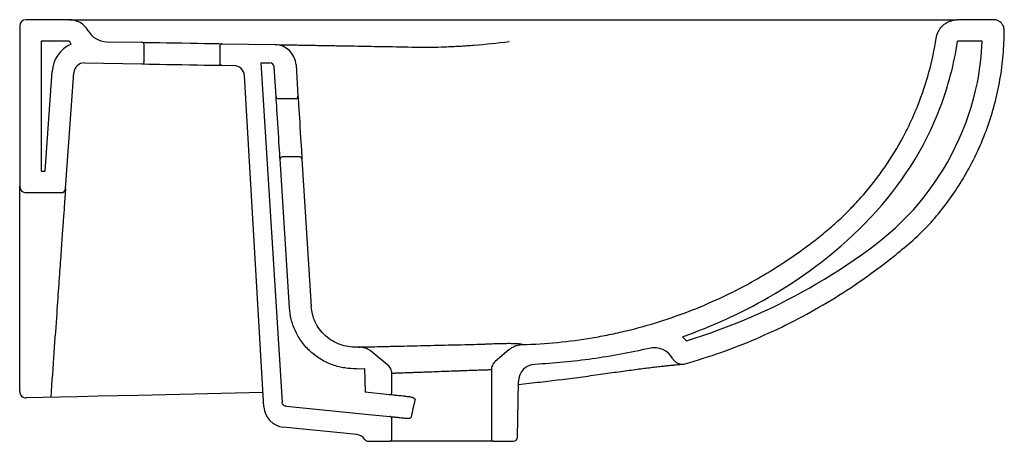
# Model space of a CAD drawing. Header units: millimetres. Extents: x 3969.889 to 3970.344, y 2581.361 to 2581.556.
import ezdxf

# ---------------------------------------------------------------- set-up
doc = ezdxf.new("R2010")
doc.units = ezdxf.units.MM
doc.layers.add('SANINDUSA', color=3, linetype='Continuous')

msp = doc.modelspace()

# ---------------------------------------------------------------- linework, layer by layer
at = {"layer": 'SANINDUSA'}
for p, q in [((3969.911816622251, 2581.556417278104), (3969.891902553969, 2581.556417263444)), ((3970.110084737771, 2581.556416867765), (3970.12234487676, 2581.556416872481)), ((3970.322400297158, 2581.55641758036), (3970.3223982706, 2581.556417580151)), ((3970.338985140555, 2581.556417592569), (3970.322400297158, 2581.55641758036)), ((3969.88890255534, 2581.553417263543), (3969.88890255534, 2581.479416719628)), ((3969.911816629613, 2581.546417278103), (3969.898902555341, 2581.546417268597)), ((3969.89890255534, 2581.546417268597), (3969.898902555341, 2581.486416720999)), ((3969.929061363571, 2581.546245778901), (3969.945420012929, 2581.545960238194)), ((3969.946402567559, 2581.536960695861), (3969.946402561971, 2581.544960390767)), ((3969.98140256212, 2581.544314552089), (3969.981402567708, 2581.536314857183)), ((3969.982420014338, 2581.545314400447), (3970.006807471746, 2581.544888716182)), ((3970.115064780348, 2581.54629409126), (3970.1149923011, 2581.546285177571)), ((3970.11510484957, 2581.546292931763), (3970.114998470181, 2581.546274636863)), ((3970.333792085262, 2581.546417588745), (3970.32240030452, 2581.54641758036)), ((3969.918926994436, 2581.536422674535), (3969.94538511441, 2581.535960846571)), ((3969.918926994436, 2581.536422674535), (3969.918926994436, 2581.536422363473)), ((3969.982385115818, 2581.535315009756), (3969.987846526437, 2581.535219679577)), ((3969.9878465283, 2581.535219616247), (3969.987846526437, 2581.535219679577)), ((3970.000402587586, 2581.536417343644), (3970.004547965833, 2581.536417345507)), ((3970.000402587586, 2581.536417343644), (3970.010205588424, 2581.37946639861)), ((3970.004547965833, 2581.536417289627), (3970.004547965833, 2581.536417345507)), ((3970.00740976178, 2581.52085423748), (3970.006543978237, 2581.534543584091)), ((3970.006543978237, 2581.534543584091), (3970.006543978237, 2581.534543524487)), ((3970.016613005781, 2581.535521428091), (3970.01753264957, 2581.520980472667)), ((3969.9006201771, 2581.486416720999), (3969.903877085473, 2581.532481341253)), ((3969.910069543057, 2581.47827566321), (3969.9138521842, 2581.531776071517)), ((3969.9138521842, 2581.531775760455), (3969.9138521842, 2581.531776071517)), ((3970.001781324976, 2581.377344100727), (3969.992750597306, 2581.530514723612)), ((3969.992750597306, 2581.530514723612), (3969.992750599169, 2581.530514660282)), ((3970.008407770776, 2581.519917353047), (3970.016534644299, 2581.519917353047)), ((3970.018368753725, 2581.492917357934), (3970.010241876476, 2581.492917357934)), ((3970.013591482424, 2581.42311194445), (3970.009243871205, 2581.491854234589)), ((3970.019366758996, 2581.491980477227), (3970.023682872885, 2581.423736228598)), ((3969.898902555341, 2581.486416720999), (3969.9006201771, 2581.486416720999)), ((3969.891902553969, 2581.476416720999), (3969.908074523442, 2581.476416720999)), ((3970.045162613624, 2581.405009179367), (3970.044334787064, 2581.404990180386)), ((3970.045162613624, 2581.405009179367), (3970.045198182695, 2581.40500999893)), ((3970.051821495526, 2581.402720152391), (3970.051764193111, 2581.402718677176)), ((3970.059088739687, 2581.396662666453), (3970.051764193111, 2581.402718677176)), ((3970.115033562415, 2581.403747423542), (3970.108643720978, 2581.398255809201)), ((3970.115033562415, 2581.403747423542), (3970.115038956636, 2581.403773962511)), ((3970.116310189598, 2581.404687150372), (3970.116358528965, 2581.404714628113)), ((3970.044569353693, 2581.394992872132), (3970.048314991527, 2581.395078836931)), ((3970.048314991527, 2581.395078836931), (3970.048506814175, 2581.384089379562)), ((3970.06090268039, 2581.383984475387), (3970.06090267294, 2581.392809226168)), ((3970.106902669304, 2581.394463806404), (3970.106902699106, 2581.362417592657)), ((3970.118936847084, 2581.363382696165), (3970.119386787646, 2581.389159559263)), ((3970.124561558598, 2581.388132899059), (3970.119359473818, 2581.387594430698)), ((3969.88890255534, 2581.384487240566), (3969.88890255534, 2581.385787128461)), ((3970.001388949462, 2581.383999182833), (3969.943618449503, 2581.382673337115)), ((3970.059805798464, 2581.382989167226), (3970.048506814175, 2581.384089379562)), ((3969.915644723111, 2581.382031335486), (3969.891971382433, 2581.381488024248)), ((3970.059821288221, 2581.382986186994), (3970.059805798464, 2581.382989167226)), ((3970.001781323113, 2581.377344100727), (3970.001781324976, 2581.377344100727)), ((3970.048682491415, 2581.374024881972), (3970.059999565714, 2581.3729229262)), ((3970.060902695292, 2581.362417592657), (3970.060902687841, 2581.37192761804)), ((3970.044776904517, 2581.364512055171), (3970.010748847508, 2581.367984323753)), ((3970.0500958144, 2581.361417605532), (3970.059902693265, 2581.361417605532)), ((3970.107902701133, 2581.361417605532), (3970.059902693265, 2581.361417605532)), ((3970.107902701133, 2581.361417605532), (3970.116937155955, 2581.361417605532))]:
    msp.add_line(p, q, dxfattribs=at)
at = {"layer": 'SANINDUSA', "flags": 128}
for points in [[(3969.911911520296, 2581.556416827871), (3969.912018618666, 2581.556416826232), (3969.912619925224, 2581.556416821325), (3969.913606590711, 2581.556416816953), (3969.914955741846, 2581.556416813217), (3969.916636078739, 2581.556416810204), (3969.918608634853, 2581.556416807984), (3969.920827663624, 2581.556416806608), (3969.923241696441, 2581.556416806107), (3969.925794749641, 2581.556416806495)], [(3970.009243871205, 2581.491854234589), (3970.009232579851, 2581.492032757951), (3970.009198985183, 2581.492563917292), (3970.009143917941, 2581.493434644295), (3970.009068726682, 2581.494623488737), (3970.008975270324, 2581.496101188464), (3970.008865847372, 2581.497831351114), (3970.008743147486, 2581.499771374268), (3970.008610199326, 2581.501873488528), (3970.008470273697, 2581.504085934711), (3970.008326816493, 2581.506354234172), (3970.008183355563, 2581.508622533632), (3970.008043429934, 2581.51083498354), (3970.007910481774, 2581.512937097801), (3970.007787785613, 2581.514877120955), (3970.007678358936, 2581.516607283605), (3970.007584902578, 2581.518084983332), (3970.007509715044, 2581.5192738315), (3970.007454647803, 2581.520144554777), (3970.007421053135, 2581.520675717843), (3970.00740976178, 2581.52085423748)], [(3970.01753264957, 2581.520980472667), (3970.017543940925, 2581.520801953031), (3970.017577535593, 2581.520270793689), (3970.017632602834, 2581.519400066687), (3970.017707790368, 2581.518211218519), (3970.017801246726, 2581.516733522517), (3970.017910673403, 2581.515003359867), (3970.018033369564, 2581.513063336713), (3970.018166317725, 2581.510961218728), (3970.018306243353, 2581.508748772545), (3970.018449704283, 2581.506480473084), (3970.018593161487, 2581.504212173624), (3970.018733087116, 2581.501999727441), (3970.018866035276, 2581.499897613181), (3970.018988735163, 2581.497957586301), (3970.019098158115, 2581.496227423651), (3970.019191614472, 2581.494749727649), (3970.019266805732, 2581.493560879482), (3970.019321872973, 2581.492690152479), (3970.019355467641, 2581.492158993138), (3970.019366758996, 2581.491980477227)], [(3970.046689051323, 2581.404928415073), (3970.046131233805, 2581.404985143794), (3970.045243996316, 2581.405010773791)], [(3970.051801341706, 2581.402692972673), (3970.051095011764, 2581.40323062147), (3970.050897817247, 2581.403363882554)], [(3969.943618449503, 2581.382673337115), (3969.934307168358, 2581.382459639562), (3969.924979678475, 2581.38224556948), (3969.915644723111, 2581.382031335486)], [(3970.012007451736, 2581.37760053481), (3970.032099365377, 2581.375640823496), (3970.048682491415, 2581.374024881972)]]:
    msp.add_lwpolyline(points, dxfattribs=at)
at = {"layer": 'SANINDUSA'}
for centre, radius, start, end in [((3969.891902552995, 2581.553417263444), 0.003000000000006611, 90.00004218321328, 180), ((3969.911816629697, 2581.546417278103), 0.01000000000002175, 29.42927978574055, 90.00004218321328), ((3969.929235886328, 2581.556244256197), 0.01000000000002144, 209.4292797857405, 268.9999999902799), ((3970.312529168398, 2581.548032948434), 8.896134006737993e-05, 260.8072268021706, 261.5259438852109), ((3969.918839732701, 2581.531423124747), 0.01500000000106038, 114.4112787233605, 175.9557453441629), ((3969.929235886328, 2581.556244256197), 0.02000000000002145, 209.4292797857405, 213.9248351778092), ((3969.945402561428, 2581.544960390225), 0.00100000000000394, 0.0001073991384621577, 88.99999999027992), ((3969.982402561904, 2581.544314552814), 0.001000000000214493, 88.99999999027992, 180.0011868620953), ((3970.006632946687, 2581.534890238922), 0.01000000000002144, 3.618857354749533, 88.99999999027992), ((3969.918839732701, 2581.531423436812), 0.005000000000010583, 88.99999999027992, 175.9557453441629), ((3969.918839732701, 2581.531423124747), 0.005000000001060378, 88.99999999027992, 175.9557453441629), ((3969.945402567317, 2581.536960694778), 0.001000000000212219, 268.9999999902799, 0.001186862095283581), ((3969.982402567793, 2581.536314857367), 0.001000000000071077, 180.0006861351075, 268.9999999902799), ((3969.987759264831, 2581.530220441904), 0.005000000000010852, 3.374173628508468, 88.99999999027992), ((3969.987759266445, 2581.53022037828), 0.005000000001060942, 3.374173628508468, 88.99999999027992), ((3970.004547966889, 2581.534417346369), 0.002000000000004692, 3.618857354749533, 90.00004218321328), ((3970.008407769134, 2581.520917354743), 0.001000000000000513, 183.6188573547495, 270), ((3970.01653464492, 2581.520917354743), 0.0009999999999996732, 270, 3.618857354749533), ((3970.010241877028, 2581.491917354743), 0.00100000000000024, 90, 183.6188573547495), ((3970.018368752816, 2581.491917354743), 0.001000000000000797, 3.618857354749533, 90), ((3969.891902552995, 2581.479416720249), 0.003000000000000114, 179.9999994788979, 270), ((3969.908074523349, 2581.478416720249), 0.002000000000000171, 270, 355.9557453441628), ((3970.182066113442, 2581.394677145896), 0.02000000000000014, 41.44688000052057, 48.99352685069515), ((3970.182066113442, 2581.394677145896), 0.01000000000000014, 29.56268479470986, 103.0126019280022), ((3970.127385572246, 2581.38901993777), 0.008000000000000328, 92.9574785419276, 178.9999999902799), ((3969.891902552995, 2581.384487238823), 0.003000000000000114, 180, 271.3147165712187), ((3970.011763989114, 2581.377932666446), 0.0100000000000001, 183.3741736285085, 264.1736362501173), ((3970.044269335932, 2581.359537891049), 0.005000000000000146, 33.65865256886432, 84.17363625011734), ((3970.05009581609, 2581.363417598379), 0.00200000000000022, 213.6586525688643, 270), ((3970.059902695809, 2581.362417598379), 0.0009999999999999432, 270, 4.218321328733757e-05), ((3970.107902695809, 2581.362417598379), 0.001000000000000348, 180.0000666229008, 270), ((3970.116937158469, 2581.363417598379), 0.00200000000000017, 270, 358.9999999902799)]:
    msp.add_arc(centre, radius, start, end, dxfattribs=at)
for centre, major_axis, ratio, start_param in [((3969.963920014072, 2581.545637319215), (0.01850000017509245, -0.0003229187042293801), 2.069847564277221e-06, 3.141592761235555), ((3969.963885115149, 2581.535637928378), (0.01850000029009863, -0.0003229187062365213), 2.069847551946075e-06, 3.141593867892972)]:
    msp.add_ellipse(centre, major_axis=major_axis, ratio=ratio, start_param=start_param, end_param=6.283185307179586, dxfattribs=at)
for points in [[(3969.925794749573, 2581.556416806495), (3969.946371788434, 2581.556416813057), (3969.966976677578, 2581.55641681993), (3969.987604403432, 2581.556416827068)], [(3969.987604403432, 2581.556416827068), (3970.020710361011, 2581.556416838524), (3970.053791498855, 2581.556416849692), (3970.086857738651, 2581.55641686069)], [(3970.099001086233, 2581.544654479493), (3970.104348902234, 2581.545080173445), (3970.109704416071, 2581.545634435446), (3970.115064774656, 2581.546294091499)], [(3970.006543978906, 2581.534543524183), (3970.006547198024, 2581.534492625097), (3970.0065504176, 2581.534441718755), (3970.00655363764, 2581.534390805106)], [(3970.101628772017, 2581.406305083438), (3970.101643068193, 2581.406305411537), (3970.101640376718, 2581.40630467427), (3970.101601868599, 2581.406301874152)], [(3970.121326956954, 2581.406185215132), (3970.121326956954, 2581.406185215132), (3970.12132681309, 2581.406190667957), (3970.121326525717, 2581.406201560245)], [(3969.888902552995, 2581.385787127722), (3969.888902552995, 2581.388858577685), (3969.888902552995, 2581.394749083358), (3969.888902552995, 2581.400152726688), (3969.888902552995, 2581.402728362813)], [(3970.068778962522, 2581.382008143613), (3970.06868167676, 2581.382018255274), (3970.068584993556, 2581.382028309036), (3970.068488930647, 2581.382038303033)], [(3970.069973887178, 2581.372708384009), (3970.07051495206, 2581.375338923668), (3970.07110217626, 2581.377958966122), (3970.071759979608, 2581.380562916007)]]:
    msp.add_open_spline(points, degree=3, dxfattribs=at)
for points, knots in [([(3970.086857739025, 2581.55641686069), (3970.089564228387, 2581.556416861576), (3970.09479666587, 2581.556416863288), (3970.102540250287, 2581.556416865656), (3970.107569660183, 2581.556416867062), (3970.110084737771, 2581.556416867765)], [0, 0, 0, 0, 0.3488133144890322, 0.6743584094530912, 1, 1, 1, 1]), ([(3970.122344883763, 2581.556416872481), (3970.129750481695, 2581.556416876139), (3970.13714948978, 2581.556416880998), (3970.148238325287, 2581.556416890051), (3970.15193298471, 2581.556416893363), (3970.157472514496, 2581.556416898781), (3970.159321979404, 2581.556416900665), (3970.162995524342, 2581.556416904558), (3970.164821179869, 2581.556416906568), (3970.173894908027, 2581.556416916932), (3970.180980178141, 2581.556416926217), (3970.191356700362, 2581.556416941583), (3970.194773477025, 2581.556416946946), (3970.199835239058, 2581.556416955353), (3970.201511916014, 2581.556416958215), (3970.204843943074, 2581.556416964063), (3970.206502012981, 2581.556416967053), (3970.214688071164, 2581.556416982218), (3970.220926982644, 2581.556416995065), (3970.229839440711, 2581.556417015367), (3970.232735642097, 2581.556417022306), (3970.238378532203, 2581.55641703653), (3970.241099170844, 2581.556417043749), (3970.248958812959, 2581.556417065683), (3970.253802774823, 2581.556417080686), (3970.262731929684, 2581.556417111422), (3970.266817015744, 2581.556417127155), (3970.270516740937, 2581.556417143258)], [0, 0, 0, 0, 0.1249999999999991, 0.1249999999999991, 0.1874999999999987, 0.1874999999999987, 0.2187499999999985, 0.2187499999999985, 0.2499999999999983, 0.2499999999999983, 0.3749999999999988, 0.3749999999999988, 0.4374999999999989, 0.4374999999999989, 0.4687499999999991, 0.4687499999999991, 0.4999999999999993, 0.4999999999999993, 0.6249999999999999, 0.6249999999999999, 0.6875000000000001, 0.6875000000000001, 0.7500000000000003, 0.7500000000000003, 0.8750000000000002, 0.8750000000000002, 1, 1, 1, 1]), ([(3970.270516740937, 2581.556417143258), (3970.274698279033, 2581.556417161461), (3970.278632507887, 2581.55641717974), (3970.284168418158, 2581.556417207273), (3970.285952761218, 2581.556417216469), (3970.289399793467, 2581.5564172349), (3970.291061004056, 2581.556417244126), (3970.295850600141, 2581.556417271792), (3970.298788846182, 2581.556417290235), (3970.302818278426, 2581.5564173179), (3970.304098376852, 2581.556417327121), (3970.306532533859, 2581.556417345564), (3970.307687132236, 2581.55641735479), (3970.31313799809, 2581.556417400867), (3970.316451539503, 2581.556417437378), (3970.319297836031, 2581.556417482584), (3970.319802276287, 2581.556417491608), (3970.320678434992, 2581.556417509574), (3970.321050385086, 2581.556417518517), (3970.321968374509, 2581.556417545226), (3970.322314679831, 2581.556417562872), (3970.322400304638, 2581.55641758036)], [0, 0, 0, 0, 0.125, 0.125, 0.1874999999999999, 0.1874999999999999, 0.2499999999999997, 0.2499999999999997, 0.3749999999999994, 0.3749999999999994, 0.4374999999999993, 0.4374999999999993, 0.4999999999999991, 0.4999999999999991, 0.7499999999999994, 0.7499999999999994, 0.8124999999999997, 0.8124999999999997, 0.8749999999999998, 0.8749999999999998, 1, 1, 1, 1]), ([(3970.312514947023, 2581.547945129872), (3970.312606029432, 2581.548534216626), (3970.312747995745, 2581.549106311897), (3970.313034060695, 2581.549940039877), (3970.313141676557, 2581.550213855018), (3970.313381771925, 2581.550753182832), (3970.313514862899, 2581.551019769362), (3970.313948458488, 2581.551798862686), (3970.314279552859, 2581.552285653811), (3970.314837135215, 2581.552968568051), (3970.315033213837, 2581.553188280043), (3970.315446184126, 2581.55361155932), (3970.315664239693, 2581.553816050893), (3970.316339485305, 2581.554394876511), (3970.31681830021, 2581.554736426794), (3970.317578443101, 2581.555183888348), (3970.317838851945, 2581.555322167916), (3970.318374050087, 2581.55557647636), (3970.318649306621, 2581.555692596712), (3970.319487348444, 2581.556002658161), (3970.320058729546, 2581.556157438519), (3970.321215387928, 2581.556364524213), (3970.321802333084, 2581.556417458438), (3970.322398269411, 2581.556417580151)], [0, 0, 0, 0, 0.1250000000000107, 0.1250000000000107, 0.1875000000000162, 0.1875000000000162, 0.2500000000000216, 0.2500000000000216, 0.3750000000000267, 0.3750000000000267, 0.4375000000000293, 0.4375000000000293, 0.5000000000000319, 0.5000000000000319, 0.625000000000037, 0.625000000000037, 0.6875000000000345, 0.6875000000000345, 0.750000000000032, 0.750000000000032, 0.875000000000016, 0.875000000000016, 1, 1, 1, 1]), ([(3970.343985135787, 2581.551405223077), (3970.343931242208, 2581.551967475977), (3970.343823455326, 2581.553091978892), (3970.342965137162, 2581.554592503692), (3970.341699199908, 2581.555726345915), (3970.340290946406, 2581.556330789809), (3970.33935785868, 2581.556392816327), (3970.338985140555, 2581.556417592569)], [0, 0, 0, 0, 0.2143576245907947, 0.4287141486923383, 0.6430720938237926, 0.8574265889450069, 1, 1, 1, 1]), ([(3970.121326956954, 2581.406185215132), (3970.12671695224, 2581.406327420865), (3970.132103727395, 2581.406657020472), (3970.142816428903, 2581.40769261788), (3970.148145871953, 2581.408399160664), (3970.156100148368, 2581.40973877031), (3970.158744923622, 2581.410231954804), (3970.164021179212, 2581.411311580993), (3970.166655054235, 2581.411898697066), (3970.174496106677, 2581.413790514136), (3970.179654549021, 2581.415227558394), (3970.194927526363, 2581.42005489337), (3970.20484100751, 2581.423958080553), (3970.219305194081, 2581.430848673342), (3970.224058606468, 2581.433318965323), (3970.231083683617, 2581.437292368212), (3970.23340951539, 2581.438662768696), (3970.237993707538, 2581.441474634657), (3970.240255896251, 2581.442918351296), (3970.246954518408, 2581.447360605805), (3970.251304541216, 2581.450468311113), (3970.257663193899, 2581.455340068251), (3970.25975319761, 2581.457001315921), (3970.263854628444, 2581.460423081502), (3970.265865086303, 2581.462184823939), (3970.269790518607, 2581.465828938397), (3970.271707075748, 2581.467709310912), (3970.27451199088, 2581.470618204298), (3970.275435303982, 2581.471602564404), (3970.277258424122, 2581.473600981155), (3970.278159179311, 2581.474616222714), (3970.282576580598, 2581.479736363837), (3970.285854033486, 2581.483992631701), (3970.291909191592, 2581.492817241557), (3970.294686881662, 2581.497385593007), (3970.298474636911, 2581.504474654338), (3970.299673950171, 2581.506877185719), (3970.301376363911, 2581.510541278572), (3970.301927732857, 2581.511772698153), (3970.302997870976, 2581.51425589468), (3970.303517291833, 2581.515509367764), (3970.306020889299, 2581.521800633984), (3970.307729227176, 2581.526915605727), (3970.310563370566, 2581.537307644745), (3970.311687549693, 2581.54258516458), (3970.312516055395, 2581.547944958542)], [0, 0, 0, 0, 0.06249999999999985, 0.06249999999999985, 0.1249999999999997, 0.1249999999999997, 0.1562499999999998, 0.1562499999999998, 0.1874999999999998, 0.1874999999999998, 0.2499999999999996, 0.2499999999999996, 0.374999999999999, 0.374999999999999, 0.4374999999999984, 0.4374999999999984, 0.4687499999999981, 0.4687499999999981, 0.4999999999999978, 0.4999999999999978, 0.5624999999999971, 0.5624999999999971, 0.5937499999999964, 0.5937499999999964, 0.6249999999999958, 0.6249999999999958, 0.6562499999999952, 0.6562499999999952, 0.671874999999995, 0.671874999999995, 0.6874999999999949, 0.6874999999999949, 0.7499999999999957, 0.7499999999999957, 0.8124999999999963, 0.8124999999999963, 0.8437499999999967, 0.8437499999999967, 0.8593749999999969, 0.8593749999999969, 0.8749999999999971, 0.8749999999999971, 0.9374999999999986, 0.9374999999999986, 1, 1, 1, 1]), ([(3970.19648368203, 2581.397269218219), (3970.202024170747, 2581.398957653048), (3970.213111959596, 2581.402336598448), (3970.22929461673, 2581.408722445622), (3970.245054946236, 2581.416033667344), (3970.26026881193, 2581.424323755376), (3970.273008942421, 2581.432335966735), (3970.283455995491, 2581.439675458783), (3970.291811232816, 2581.446039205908), (3970.299866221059, 2581.45267394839), (3970.307662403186, 2581.459618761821), (3970.314436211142, 2581.467623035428), (3970.320757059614, 2581.476084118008), (3970.326568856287, 2581.4853806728), (3970.331761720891, 2581.495445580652), (3970.336187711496, 2581.506225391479), (3970.339673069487, 2581.51732772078), (3970.342136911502, 2581.528635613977), (3970.343676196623, 2581.54001668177), (3970.343882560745, 2581.547623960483), (3970.343985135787, 2581.551405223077)], [0, 0, 0, 0, 0.0756715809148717, 0.1514361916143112, 0.2271349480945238, 0.3026103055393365, 0.3777103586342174, 0.4236897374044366, 0.4694370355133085, 0.5149205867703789, 0.5601025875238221, 0.6056251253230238, 0.6516584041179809, 0.6980695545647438, 0.7487300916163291, 0.7994946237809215, 0.8501799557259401, 0.9006020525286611, 0.950593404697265, 0.9999999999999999, 0.9999999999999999, 0.9999999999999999, 0.9999999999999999]), ([(3970.006807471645, 2581.544888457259), (3970.006807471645, 2581.544888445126), (3970.007207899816, 2581.544881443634), (3970.00874700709, 2581.544854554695), (3970.009885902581, 2581.54483466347), (3970.01213620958, 2581.544795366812), (3970.012976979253, 2581.544780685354), (3970.014375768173, 2581.544756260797), (3970.014864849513, 2581.544747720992), (3970.015882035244, 2581.544729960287), (3970.01641091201, 2581.5447207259), (3970.019155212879, 2581.54467281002), (3970.021668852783, 2581.544628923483), (3970.027319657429, 2581.544530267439), (3970.030456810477, 2581.544475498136), (3970.034783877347, 2581.54439995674), (3970.035671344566, 2581.544384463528), (3970.037477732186, 2581.544352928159), (3970.038396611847, 2581.544336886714), (3970.041199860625, 2581.544287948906), (3970.043130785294, 2581.544254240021), (3970.049108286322, 2581.544149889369), (3970.053338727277, 2581.544076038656), (3970.062302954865, 2581.543919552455), (3970.067036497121, 2581.543836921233), (3970.072043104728, 2581.543749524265)], [0, 0, 0, 0, 0.125, 0.125, 0.2500000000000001, 0.2500000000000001, 0.3125000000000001, 0.3125000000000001, 0.3437500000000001, 0.3437500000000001, 0.3750000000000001, 0.3750000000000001, 0.4999999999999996, 0.4999999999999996, 0.624999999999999, 0.624999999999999, 0.6562499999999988, 0.6562499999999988, 0.6874999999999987, 0.6874999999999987, 0.7499999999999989, 0.7499999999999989, 0.8749999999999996, 0.8749999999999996, 1, 1, 1, 1]), ([(3970.072043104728, 2581.543749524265), (3970.076505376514, 2581.543671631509), (3970.080982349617, 2581.543723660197), (3970.087723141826, 2581.54395740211), (3970.089974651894, 2581.54406156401), (3970.094484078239, 2581.544319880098), (3970.096741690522, 2581.544473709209), (3970.099001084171, 2581.544654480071)], [0, 0, 0, 0, 0.5000000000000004, 0.5000000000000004, 0.7500000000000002, 0.7500000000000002, 1, 1, 1, 1]), ([(3970.115064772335, 2581.546294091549), (3970.115064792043, 2581.546294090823), (3970.115064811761, 2581.546294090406), (3970.115064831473, 2581.546294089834), (3970.115078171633, 2581.546293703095), (3970.115091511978, 2581.546293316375), (3970.115104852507, 2581.546292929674)], [-5.999677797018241e-08, -5.999677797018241e-08, -5.999677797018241e-08, -5.999677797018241e-08, 0, 0, 0, 4.060134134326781e-05, 4.060134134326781e-05, 4.060134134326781e-05, 4.060134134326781e-05]), ([(3970.195188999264, 2581.409769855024), (3970.208899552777, 2581.414599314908), (3970.222190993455, 2581.420678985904), (3970.269434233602, 2581.447770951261), (3970.299931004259, 2581.477445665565), (3970.31808944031, 2581.525693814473), (3970.320775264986, 2581.535915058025), (3970.322398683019, 2581.546417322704)], [0.2799802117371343, 0.2799802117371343, 0.2799802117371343, 0.2799802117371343, 0.4427235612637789, 0.4427235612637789, 0.8854471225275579, 0.8854471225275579, 1, 1, 1, 1]), ([(3970.197057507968, 2581.407915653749), (3970.217327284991, 2581.414298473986), (3970.235929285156, 2581.422003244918), (3970.272639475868, 2581.443231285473), (3970.291207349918, 2581.4555116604), (3970.317821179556, 2581.487371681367), (3970.327462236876, 2581.506851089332), (3970.33283753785, 2581.533723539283), (3970.333467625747, 2581.539820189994), (3970.333792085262, 2581.546417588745)], [0.01595960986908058, 0.01595960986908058, 0.01595960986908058, 0.01595960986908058, 0.2954447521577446, 0.2954447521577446, 0.5908895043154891, 0.5908895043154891, 0.8863342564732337, 0.8863342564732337, 0.9765480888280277, 0.9765480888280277, 0.9765480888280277, 0.9765480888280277]), ([(3970.000402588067, 2581.536417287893), (3970.001373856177, 2581.536417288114), (3970.002345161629, 2581.536417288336), (3970.003316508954, 2581.536417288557), (3970.003726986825, 2581.536417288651), (3970.004137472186, 2581.536417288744), (3970.004547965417, 2581.536417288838)], [0, 0, 0, 0, 0.003000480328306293, 0.003000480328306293, 0.003000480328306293, 0.004268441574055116, 0.004268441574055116, 0.004268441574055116, 0.004268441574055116]), ([(3969.888902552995, 2581.421568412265), (3969.888902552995, 2581.426318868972), (3969.888902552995, 2581.430763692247), (3969.888902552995, 2581.439077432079), (3969.888902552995, 2581.442946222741), (3969.888902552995, 2581.450125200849), (3969.888902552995, 2581.453435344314), (3969.888902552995, 2581.457983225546), (3969.888902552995, 2581.45942951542), (3969.888902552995, 2581.461493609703), (3969.888902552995, 2581.462164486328), (3969.888902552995, 2581.463469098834), (3969.888902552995, 2581.464101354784), (3969.888902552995, 2581.467163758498), (3969.888902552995, 2581.469297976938), (3969.888902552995, 2581.472958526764), (3969.888902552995, 2581.474484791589), (3969.888902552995, 2581.476936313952), (3969.888902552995, 2581.47786157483), (3969.888902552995, 2581.478637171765), (3969.888902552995, 2581.478773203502), (3969.888902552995, 2581.479006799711), (3969.888902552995, 2581.479104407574), (3969.888902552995, 2581.479338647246), (3969.888902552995, 2581.479416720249), (3969.888902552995, 2581.479416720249)], [0, 0, 0, 0, 0.1250000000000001, 0.1250000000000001, 0.2500000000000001, 0.2500000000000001, 0.3750000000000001, 0.3750000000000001, 0.4375000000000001, 0.4375000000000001, 0.4687500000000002, 0.4687500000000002, 0.5000000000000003, 0.5000000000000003, 0.6250000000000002, 0.6250000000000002, 0.7500000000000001, 0.7500000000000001, 0.875, 0.875, 0.90625, 0.90625, 0.9375, 0.9375, 1, 1, 1, 1]), ([(3969.910069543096, 2581.478275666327), (3969.910069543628, 2581.478275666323), (3969.910064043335, 2581.478197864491), (3969.910047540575, 2581.477964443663), (3969.910040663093, 2581.477867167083), (3969.910024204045, 2581.477634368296), (3969.910014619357, 2581.477498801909), (3969.909959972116, 2581.476725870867), (3969.909894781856, 2581.475803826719), (3969.90972207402, 2581.473361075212), (3969.90961455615, 2581.471840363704), (3969.909356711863, 2581.468193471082), (3969.909206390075, 2581.466067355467), (3969.908990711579, 2581.463016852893), (3969.908946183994, 2581.462387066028), (3969.908854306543, 2581.461087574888), (3969.908807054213, 2581.460419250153), (3969.908661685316, 2581.45836319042), (3969.90855983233, 2581.456922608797), (3969.90823957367, 2581.45239295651), (3969.908006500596, 2581.449096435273), (3969.907501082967, 2581.44194795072), (3969.907228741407, 2581.438096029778), (3969.906643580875, 2581.429819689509), (3969.906330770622, 2581.425395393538), (3969.905996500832, 2581.42066758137), (3969.905200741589, 2581.409412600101), (3969.904283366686, 2581.396437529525), (3969.903244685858, 2581.381746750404)], [0, 0, 0, 0, 0.06249999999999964, 0.06249999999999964, 0.09374999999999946, 0.09374999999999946, 0.1249999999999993, 0.1249999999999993, 0.2499999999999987, 0.2499999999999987, 0.3749999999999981, 0.3749999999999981, 0.4999999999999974, 0.4999999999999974, 0.5312499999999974, 0.5312499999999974, 0.5624999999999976, 0.5624999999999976, 0.6249999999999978, 0.6249999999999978, 0.7499999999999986, 0.7499999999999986, 0.8749999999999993, 0.8749999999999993, 1, 1, 1, 1.29757372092, 1.29757372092, 1.29757372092, 1.29757372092]), ([(3969.888902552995, 2581.402728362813), (3969.888902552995, 2581.40616723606), (3969.888902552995, 2581.409453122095), (3969.888902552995, 2581.41573069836), (3969.888902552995, 2581.418722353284), (3969.888902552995, 2581.421568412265)], [0, 0, 0, 0, 0.5, 0.5, 1, 1, 1, 1]), ([(3970.044569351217, 2581.394992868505), (3970.042817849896, 2581.394952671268), (3970.041000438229, 2581.395061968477), (3970.037313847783, 2581.395634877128), (3970.035445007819, 2581.396099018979), (3970.031762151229, 2581.397408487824), (3970.029948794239, 2581.398254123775), (3970.026494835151, 2581.400310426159), (3970.024855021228, 2581.401520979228), (3970.0218547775, 2581.40424434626), (3970.020494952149, 2581.40575661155), (3970.018127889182, 2581.408984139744), (3970.017120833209, 2581.410698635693), (3970.015486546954, 2581.414215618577), (3970.014859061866, 2581.416017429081), (3970.01396646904, 2581.419601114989), (3970.013700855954, 2581.421382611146), (3970.013591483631, 2581.423111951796)], [0, 0, 0, 0, 0.125, 0.125, 0.25, 0.25, 0.375, 0.375, 0.5, 0.5, 0.625, 0.625, 0.75, 0.75, 0.875, 0.875, 1, 1, 1, 1]), ([(3970.044334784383, 2581.404990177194), (3970.043167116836, 2581.404963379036), (3970.041955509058, 2581.405036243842), (3970.039497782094, 2581.405418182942), (3970.038251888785, 2581.405727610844), (3970.035796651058, 2581.406600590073), (3970.034587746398, 2581.407164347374), (3970.032285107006, 2581.40853521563), (3970.031191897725, 2581.40934225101), (3970.029191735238, 2581.411157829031), (3970.028285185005, 2581.412166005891), (3970.026707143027, 2581.414317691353), (3970.026035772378, 2581.415460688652), (3970.024946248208, 2581.417805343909), (3970.024527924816, 2581.419006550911), (3970.023932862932, 2581.42139567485), (3970.023755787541, 2581.422583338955), (3970.02368287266, 2581.423736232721)], [0, 0, 0, 0, 0.125, 0.125, 0.25, 0.25, 0.375, 0.375, 0.5, 0.5, 0.625, 0.625, 0.75, 0.75, 0.875, 0.875, 1, 1, 1, 1]), ([(3970.045548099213, 2581.405018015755), (3970.04564581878, 2581.405020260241), (3970.046019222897, 2581.405028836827), (3970.047480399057, 2581.405062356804), (3970.050240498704, 2581.405125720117), (3970.053999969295, 2581.405211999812), (3970.057976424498, 2581.405303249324), (3970.061794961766, 2581.4053908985), (3970.065833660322, 2581.405483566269), (3970.070998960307, 2581.405602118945), (3970.077265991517, 2581.405745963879), (3970.083776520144, 2581.405895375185), (3970.090076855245, 2581.406039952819), (3970.096141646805, 2581.406179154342), (3970.099784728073, 2581.406262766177), (3970.101628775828, 2581.406305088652)], [0, 0, 0, 0, 0.03059378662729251, 0.1169043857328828, 0.2057283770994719, 0.2920074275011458, 0.3808001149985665, 0.4335239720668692, 0.4867942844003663, 0.5729663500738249, 0.661636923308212, 0.7479457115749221, 0.8367702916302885, 0.9173767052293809, 1, 1, 1, 1]), ([(3970.101601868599, 2581.406301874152), (3970.101627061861, 2581.406303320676), (3970.101652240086, 2581.406304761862), (3970.101677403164, 2581.406306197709), (3970.101677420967, 2581.406306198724), (3970.101677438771, 2581.406306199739), (3970.101677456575, 2581.406306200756)], [0, 0, 0, 0, 8.480190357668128e-05, 8.480190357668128e-05, 8.480190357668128e-05, 8.48619035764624e-05, 8.48619035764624e-05, 8.48619035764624e-05, 8.48619035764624e-05]), ([(3970.101677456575, 2581.406306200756), (3970.101770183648, 2581.406311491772), (3970.101865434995, 2581.406316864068), (3970.102052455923, 2581.40632729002), (3970.102332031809, 2581.406342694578), (3970.102977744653, 2581.406377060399), (3970.103520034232, 2581.406404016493), (3970.104590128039, 2581.406455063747), (3970.105284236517, 2581.406485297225), (3970.10731102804, 2581.406567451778), (3970.108587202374, 2581.406611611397), (3970.110405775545, 2581.406665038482), (3970.110997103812, 2581.406680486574), (3970.11213194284, 2581.406705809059), (3970.112676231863, 2581.406715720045), (3970.114240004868, 2581.406737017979), (3970.115190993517, 2581.406739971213), (3970.116479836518, 2581.40672761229), (3970.116887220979, 2581.406720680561), (3970.117650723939, 2581.406701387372), (3970.118006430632, 2581.406689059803), (3970.118665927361, 2581.406659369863), (3970.118968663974, 2581.406642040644), (3970.119517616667, 2581.40660311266), (3970.119764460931, 2581.406581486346), (3970.120423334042, 2581.406510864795), (3970.120753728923, 2581.406456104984), (3970.121201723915, 2581.406335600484), (3970.121318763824, 2581.406269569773), (3970.121326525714, 2581.406201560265)], [0, 0, 0, 0, 0.007812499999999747, 0.007812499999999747, 0.01562499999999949, 0.03124999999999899, 0.06249999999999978, 0.06249999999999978, 0.1249999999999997, 0.1249999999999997, 0.2500000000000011, 0.2500000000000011, 0.3125000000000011, 0.3125000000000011, 0.3750000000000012, 0.3750000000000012, 0.5, 0.5, 0.5625, 0.5625, 0.6249999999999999, 0.6249999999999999, 0.6874999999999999, 0.6874999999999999, 0.7499999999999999, 0.7499999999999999, 0.8749999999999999, 0.8749999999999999, 1, 1, 1, 1]), ([(3970.115031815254, 2581.40374592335), (3970.115469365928, 2581.4041219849), (3970.115936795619, 2581.404461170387), (3970.116676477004, 2581.404905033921), (3970.116930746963, 2581.405042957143), (3970.117446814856, 2581.405294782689), (3970.117708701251, 2581.4054088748), (3970.11850530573, 2581.405717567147), (3970.119050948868, 2581.405878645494), (3970.119892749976, 2581.406048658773), (3970.120178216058, 2581.40609346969), (3970.120751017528, 2581.406157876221), (3970.121038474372, 2581.406177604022), (3970.121326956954, 2581.406185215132)], [0, 0, 0, 0, 0.2500000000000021, 0.2500000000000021, 0.3750000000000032, 0.3750000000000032, 0.5000000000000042, 0.5000000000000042, 0.749999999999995, 0.749999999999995, 0.8749999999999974, 0.8749999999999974, 1, 1, 1, 1]), ([(3970.051764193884, 2581.402718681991), (3970.051300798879, 2581.40310182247), (3970.050810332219, 2581.403437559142), (3970.050035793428, 2581.403873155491), (3970.049771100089, 2581.404006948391), (3970.049228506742, 2581.404251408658), (3970.048949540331, 2581.40436243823), (3970.048099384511, 2581.404657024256), (3970.047523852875, 2581.404799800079), (3970.046356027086, 2581.404982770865), (3970.04576373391, 2581.405022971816), (3970.045162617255, 2581.405009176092)], [0, 0, 0, 0, 0.2499999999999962, 0.2499999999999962, 0.3749999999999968, 0.3749999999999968, 0.4999999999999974, 0.4999999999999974, 0.7499999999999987, 0.7499999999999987, 1, 1, 1, 1]), ([(3970.179814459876, 2581.40442035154), (3970.171138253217, 2581.402415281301), (3970.162362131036, 2581.40078930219), (3970.144713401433, 2581.398315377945), (3970.135840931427, 2581.397467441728), (3970.12697281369, 2581.397009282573)], [0, 0, 0, 0, 0.5, 0.5, 1, 1, 1, 1]), ([(3970.108643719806, 2581.398255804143), (3970.108369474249, 2581.39802010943), (3970.108125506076, 2581.397759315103), (3970.107695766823, 2581.397189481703), (3970.107508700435, 2581.396876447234), (3970.107210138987, 2581.396226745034), (3970.10709650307, 2581.395888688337), (3970.10694197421, 2581.39518562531), (3970.106902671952, 2581.394825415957), (3970.106902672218, 2581.394463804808)], [0, 0, 0, 0, 0.25, 0.25, 0.5, 0.5, 0.75, 0.75, 1, 1, 1, 1]), ([(3970.138406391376, 2581.389794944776), (3970.140024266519, 2581.390013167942), (3970.143322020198, 2581.390457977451), (3970.148105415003, 2581.391127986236), (3970.152811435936, 2581.391787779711), (3970.157350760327, 2581.392427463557), (3970.161700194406, 2581.393039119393), (3970.165840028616, 2581.393617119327), (3970.169750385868, 2581.39415524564), (3970.173406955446, 2581.394647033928), (3970.176790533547, 2581.395086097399), (3970.17991877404, 2581.39547370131), (3970.182792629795, 2581.395815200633), (3970.185407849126, 2581.396112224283), (3970.187743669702, 2581.396365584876), (3970.189784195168, 2581.396576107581), (3970.19152028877, 2581.396747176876), (3970.192891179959, 2581.396871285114), (3970.194054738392, 2581.396984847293), (3970.194655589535, 2581.39704917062), (3970.194912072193, 2581.397075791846), (3970.194955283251, 2581.397080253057)], [0, 0, 0, 0, 0.04793968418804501, 0.09771660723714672, 0.1483476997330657, 0.1993287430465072, 0.2505291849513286, 0.3020065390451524, 0.3536008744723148, 0.405095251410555, 0.4562838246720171, 0.5073279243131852, 0.559005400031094, 0.6109702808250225, 0.6630824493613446, 0.715172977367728, 0.7670582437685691, 0.8186065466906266, 0.8654011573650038, 0.9149576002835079, 0.9259180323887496, 0.9259180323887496, 0.9259180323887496, 0.9259180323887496]), ([(3970.190764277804, 2581.399610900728), (3970.191040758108, 2581.399123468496), (3970.191389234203, 2581.398694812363), (3970.192229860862, 2581.397954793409), (3970.192700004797, 2581.397663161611), (3970.193735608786, 2581.39723888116), (3970.194276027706, 2581.39711677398), (3970.195392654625, 2581.397054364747), (3970.195944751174, 2581.397115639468), (3970.19648368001, 2581.397269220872)], [0, 0, 0, 0, 0.25, 0.25, 0.5, 0.5, 0.75, 0.75, 1, 1, 1, 1]), ([(3970.060902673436, 2581.392809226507), (3970.060902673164, 2581.393178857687), (3970.060862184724, 2581.393541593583), (3970.060703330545, 2581.394253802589), (3970.060582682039, 2581.394606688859), (3970.060271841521, 2581.395267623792), (3970.06008177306, 2581.395578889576), (3970.059630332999, 2581.396161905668), (3970.059373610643, 2581.396427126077), (3970.059088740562, 2581.396662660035)], [0, 0, 0, 0, 0.25, 0.25, 0.5, 0.5, 0.75, 0.75, 1, 1, 1, 1]), ([(3970.106902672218, 2581.394463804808), (3970.106902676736, 2581.39446442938), (3970.106753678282, 2581.394458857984), (3970.106308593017, 2581.394441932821), (3970.106122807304, 2581.394434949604), (3970.105684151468, 2581.394419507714), (3970.105177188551, 2581.394402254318), (3970.104535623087, 2581.394379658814), (3970.104003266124, 2581.39436045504), (3970.10381726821, 2581.394353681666), (3970.103427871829, 2581.394339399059), (3970.10322407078, 2581.394331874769), (3970.102172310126, 2581.394292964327), (3970.101219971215, 2581.394258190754), (3970.099629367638, 2581.394202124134), (3970.099071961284, 2581.39418247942), (3970.098193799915, 2581.394151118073), (3970.097893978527, 2581.394140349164), (3970.097286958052, 2581.394118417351), (3970.096978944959, 2581.394107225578), (3970.095416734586, 2581.394050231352), (3970.094096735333, 2581.394001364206), (3970.092010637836, 2581.393927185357), (3970.091293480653, 2581.393901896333), (3970.089848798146, 2581.393850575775), (3970.089120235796, 2581.393824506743), (3970.086916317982, 2581.393744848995), (3970.085421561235, 2581.393689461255), (3970.082387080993, 2581.393580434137), (3970.080892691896, 2581.393528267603), (3970.078684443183, 2581.393449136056), (3970.077953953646, 2581.393422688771), (3970.076866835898, 2581.393383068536), (3970.07650615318, 2581.393369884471), (3970.07579533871, 2581.393343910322), (3970.075444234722, 2581.393331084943), (3970.07370987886, 2581.393268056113), (3970.07238949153, 2581.393222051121), (3970.070510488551, 2581.393155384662), (3970.069898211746, 2581.39313344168), (3970.068731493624, 2581.393091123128), (3970.068175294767, 2581.393070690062), (3970.06658630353, 2581.393012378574), (3970.065632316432, 2581.392978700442), (3970.063943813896, 2581.392919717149), (3970.063236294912, 2581.392894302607), (3970.0623746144, 2581.392862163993), (3970.062120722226, 2581.392852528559), (3970.061681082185, 2581.392836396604), (3970.061495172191, 2581.392830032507), (3970.061051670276, 2581.392815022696), (3970.060902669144, 2581.392809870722), (3970.060902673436, 2581.392809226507)], [0, 0, 0, 0, 0.06250000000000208, 0.06250000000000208, 0.0937500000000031, 0.0937500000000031, 0.1250000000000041, 0.156250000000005, 0.156250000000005, 0.1718750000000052, 0.1718750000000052, 0.1875000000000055, 0.1875000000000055, 0.2500000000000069, 0.2500000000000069, 0.2812500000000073, 0.2812500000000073, 0.296875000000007, 0.296875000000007, 0.3125000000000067, 0.3125000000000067, 0.3750000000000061, 0.3750000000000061, 0.4062500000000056, 0.4062500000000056, 0.4375000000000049, 0.4375000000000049, 0.5000000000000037, 0.5000000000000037, 0.5625000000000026, 0.5625000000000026, 0.5937500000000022, 0.5937500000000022, 0.6093750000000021, 0.6093750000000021, 0.6250000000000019, 0.6250000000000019, 0.6875000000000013, 0.6875000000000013, 0.7187500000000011, 0.7187500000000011, 0.7500000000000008, 0.7500000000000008, 0.8125000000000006, 0.8125000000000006, 0.8750000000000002, 0.8750000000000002, 0.9062500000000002, 0.9062500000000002, 0.9375000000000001, 0.9375000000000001, 1, 1, 1, 1]), ([(3970.138406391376, 2581.389794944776), (3970.137107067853, 2581.389664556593), (3970.132647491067, 2581.389060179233), (3970.127801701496, 2581.388504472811), (3970.124561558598, 2581.388132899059)], [0, 0, 0, 0, 0.3313488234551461, 1, 1, 1, 1]), ([(3970.059805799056, 2581.382989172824), (3970.05994543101, 2581.382975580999), (3970.06008559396, 2581.382991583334), (3970.060349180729, 2581.383078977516), (3970.060472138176, 2581.3831508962), (3970.060677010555, 2581.383336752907), (3970.060760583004, 2581.38345228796), (3970.060873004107, 2581.383705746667), (3970.060902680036, 2581.383844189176), (3970.060902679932, 2581.38398448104)], [0, 0, 0, 0, 0.25, 0.25, 0.5, 0.5, 0.75, 0.75, 1, 1, 1, 1]), ([(3970.012007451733, 2581.377600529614), (3970.011771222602, 2581.377623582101), (3970.011544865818, 2581.377687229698), (3970.011118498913, 2581.377893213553), (3970.010927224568, 2581.378031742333), (3970.010681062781, 2581.37828661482), (3970.010607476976, 2581.3783777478), (3970.010476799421, 2581.378572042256), (3970.010419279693, 2581.378676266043), (3970.010276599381, 2581.378999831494), (3970.010220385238, 2581.379229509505), (3970.010205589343, 2581.379466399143)], [0, 0, 0, 0, 0.250000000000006, 0.250000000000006, 0.500000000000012, 0.500000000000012, 0.625000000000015, 0.625000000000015, 0.750000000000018, 0.750000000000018, 1, 1, 1, 1]), ([(3970.068488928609, 2581.382038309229), (3970.068488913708, 2581.382038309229), (3970.067837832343, 2581.382038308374), (3970.066226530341, 2581.382323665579), (3970.063974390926, 2581.382495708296), (3970.061965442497, 2581.382731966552), (3970.060569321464, 2581.382882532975), (3970.059908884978, 2581.382964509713), (3970.059843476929, 2581.382980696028), (3970.059821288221, 2581.382986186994)], [0, 0, 0, 0, 2.829189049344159e-06, 0.1236166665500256, 0.3147569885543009, 0.5113932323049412, 0.702461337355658, 0.8990644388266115, 1, 1, 1, 1]), ([(3970.071759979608, 2581.380562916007), (3970.071774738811, 2581.380598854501), (3970.07178264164, 2581.380636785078), (3970.071782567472, 2581.380715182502), (3970.071774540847, 2581.380753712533), (3970.071734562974, 2581.380862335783), (3970.071687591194, 2581.380926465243), (3970.071534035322, 2581.381093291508), (3970.071408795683, 2581.381180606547), (3970.071153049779, 2581.381335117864), (3970.071019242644, 2581.381402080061), (3970.070748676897, 2581.381522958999), (3970.070611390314, 2581.381576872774), (3970.070195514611, 2581.381724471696), (3970.069913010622, 2581.381804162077), (3970.069347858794, 2581.381931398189), (3970.069064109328, 2581.381979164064), (3970.068778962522, 2581.382008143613)], [0, 0, 0, 0, 0.03125000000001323, 0.03125000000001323, 0.06250000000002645, 0.06250000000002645, 0.125000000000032, 0.125000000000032, 0.2500000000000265, 0.2500000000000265, 0.3750000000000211, 0.3750000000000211, 0.5000000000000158, 0.5000000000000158, 0.7500000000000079, 0.7500000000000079, 1, 1, 1, 1]), ([(3970.060902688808, 2581.371927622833), (3970.060902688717, 2581.3720515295), (3970.060880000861, 2581.372172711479), (3970.060791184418, 2581.372402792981), (3970.060725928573, 2581.3725084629), (3970.060478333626, 2581.372781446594), (3970.060246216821, 2581.372898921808), (3970.059999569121, 2581.372922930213)], [0, 0, 0, 0, 0.2500000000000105, 0.2500000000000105, 0.500000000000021, 0.500000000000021, 1, 1, 1, 1]), ([(3970.060005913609, 2581.372920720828), (3970.060008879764, 2581.372919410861), (3970.06003109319, 2581.372909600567), (3970.06041312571, 2581.372858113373), (3970.061558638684, 2581.372726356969), (3970.063362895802, 2581.372529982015), (3970.065433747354, 2581.372309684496), (3970.067001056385, 2581.372145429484), (3970.067618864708, 2581.372080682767)], [0, 0, 0, 0, 0.03206817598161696, 0.240157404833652, 0.4482488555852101, 0.6564017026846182, 0.8645590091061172, 1, 1, 1, 1]), ([(3970.067618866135, 2581.372080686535), (3970.067826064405, 2581.372059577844), (3970.068034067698, 2581.372052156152), (3970.068451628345, 2581.372063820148), (3970.068662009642, 2581.37208281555), (3970.069080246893, 2581.372154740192), (3970.069287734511, 2581.372205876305), (3970.069586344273, 2581.372331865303), (3970.069682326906, 2581.372381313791), (3970.069857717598, 2581.372513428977), (3970.069939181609, 2581.372597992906), (3970.069973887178, 2581.372708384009)], [0, 0, 0, 0, 0.2500000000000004, 0.2500000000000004, 0.5000000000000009, 0.5000000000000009, 0.7500000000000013, 0.7500000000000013, 0.8750000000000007, 0.8750000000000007, 1, 1, 1, 1])]:
    msp.add_open_spline(points, degree=3, knots=knots, dxfattribs=at)

doc.saveas('drawing.dxf')
